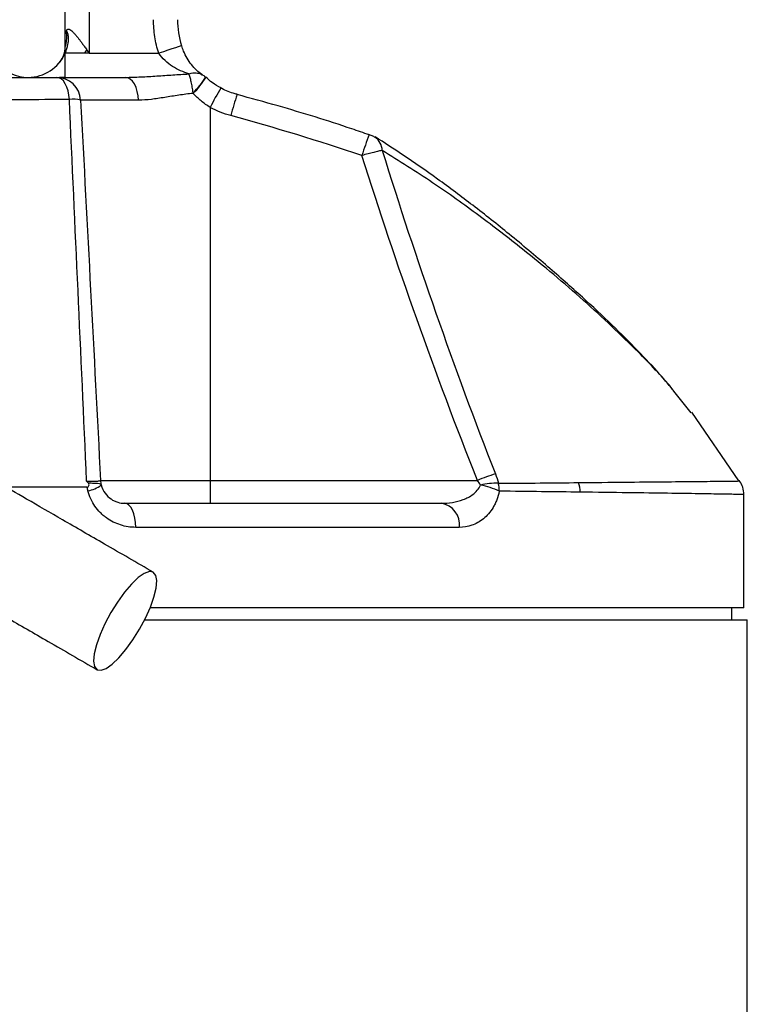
# Model space of a CAD drawing. Header units: millimetres. Extents: x 1033 to 1844, y 1032 to 2088.
# Tile 5 of 7: x 1489 to 1580, y 1560 to 1682. Entities that reach past the tile are written whole.
import ezdxf

# ---------------------------------------------------------------- set-up
doc = ezdxf.new("R2010")
doc.units = ezdxf.units.MM

msp = doc.modelspace()

# ---------------------------------------------------------------- linework, layer by layer
at = {"color": 7, "linetype": 'Continuous', "lineweight": 25}
for p, q in [((1494.59, 1678.79), (1494.59, 1684.39)), ((1497.59, 1684.39), (1497.59, 1678.01)), ((1494.59, 1675.01), (1494.59, 1678.01)), ((1496.97, 1678.01), (1494.59, 1678.01)), ((1497.59, 1678.01), (1496.97, 1678.01)), ((1497.59, 1678.01), (1506.25, 1678.01)), ((1493.53, 1675.01), (1502.08, 1675.01)), ((1503.73, 1672.17), (1496.52, 1672.17)), ((1512.65, 1671.26), (1512.65, 1624.86)), ((1533.2, 1667.53), (1533.14, 1667.56)), ((1572.51, 1633.28), (1570.38, 1635.96)), ((1578.47, 1624.79), (1572.59, 1633.34)), ((1499, 1624.86), (1512.65, 1624.86)), ((1512.65, 1624.86), (1512.65, 1622.01)), ((1512.65, 1624.86), (1545.92, 1624.86)), ((1579.09, 1609.01), (1579.09, 1623.07)), ((1502, 1622.01), (1541.42, 1622.01)), ((1543.66, 1619.01), (1503.38, 1619.01)), ((1579.09, 1609.01), (1505.18, 1609.01)), ((1577.59, 1607.51), (1577.59, 1609.01)), ((1504.5, 1607.51), (1579.51, 1607.51)), ((1579.51, 1465.51), (1579.51, 1607.51))]:
    msp.add_line(p, q, dxfattribs=at)
at = {"color": 7, "linetype": 'Continuous', "lineweight": 25, "flags": 128}
for points in [[(1509.09, 1678.94), (1509.07, 1678.93), (1508.93, 1678.88), (1508.68, 1678.8), (1508.33, 1678.69), (1507.89, 1678.55), (1507.38, 1678.38), (1506.83, 1678.2), (1506.25, 1678.01)], [(1495.12, 1672.26), (1495.07, 1672.81), (1494.97, 1673.33), (1494.81, 1673.81), (1494.61, 1674.22), (1494.37, 1674.56), (1494.11, 1674.81), (1493.82, 1674.96), (1493.53, 1675.01)], [(1503.73, 1672.17), (1503.69, 1672.73), (1503.58, 1673.27), (1503.43, 1673.76), (1503.22, 1674.19), (1502.97, 1674.54), (1502.69, 1674.8), (1502.39, 1674.96), (1502.08, 1675.01)], [(1503.38, 1619.01), (1503.35, 1619.6), (1503.28, 1620.16), (1503.15, 1620.68), (1502.98, 1621.14), (1502.77, 1621.51), (1502.53, 1621.79), (1502.27, 1621.96), (1502, 1622.01)], [(1505.57, 1613.43), (1505.08, 1613.5), (1504.45, 1613.27), (1503.69, 1612.75), (1502.85, 1611.95), (1501.97, 1610.93), (1501.1, 1609.72), (1500.28, 1608.4), (1499.54, 1607.02), (1498.94, 1605.67), (1498.49, 1604.39), (1498.22, 1603.27), (1498.14, 1602.35), (1498.26, 1601.68), (1498.57, 1601.3), (1499.06, 1601.22), (1499.69, 1601.45), (1500.45, 1601.98), (1501.29, 1602.78), (1502.16, 1603.8), (1503.04, 1605.01), (1503.86, 1606.33), (1504.59, 1607.7), (1505.2, 1609.06), (1505.65, 1610.34), (1505.92, 1611.46), (1506, 1612.38), (1505.88, 1613.04), (1505.57, 1613.43)]]:
    msp.add_lwpolyline(points, dxfattribs=at)
at = {"color": 7, "linetype": 'Continuous', "lineweight": 25}
for centre, radius, start, end in [((1491.59, 1678.79), 3, 322.306, 0), ((1490.01, 1680.01), 5, 270, 336.4218), ((1490.01, 1680.01), 5, 218.6822, 270), ((1493.53, 1672.01), 3, 3, 90), ((1495.56, 1668.27), 4.02, 76.145, 96.219), ((1502, 1625.01), 3, 183, 194.0224), ((1560.71, 1588.08), 39.64, 108.4729, 111.9143), ((1496.88, 1627.06), 3.54, 278.9401, 308.5048), ((1548.23, 1616.35), 8.15, 87.9523, 103.7304), ((1544.77, 1615.45), 8.94, 64.321, 80.178), ((1544.89, 1623.53), 3.75, 359.6916, 14.8228), ((1555.27, 1623.41), 3.43, 359.7029, 19.9859), ((1540.98, 1619.34), 2.71, 352.9832, 80.5982)]:
    msp.add_arc(centre, radius, start, end, dxfattribs=at)
at = {"color": 1, "linetype": 'Continuous', "lineweight": 25}
for centre, radius, start, end in [((1502.61, 1681.06), 11.24, 314.7635, 327.4976), ((1504.52, 1679.32), 8.71, 313.5973, 330.3506), ((1534.6, 1660.61), 24.4, 147.6133, 154.1137), ((1556.23, 1659.85), 42.3, 162.0437, 165.7745), ((1564.97, 1654.82), 35.04, 158.1154, 162.6244), ((1532.06, 1665.89), 2, 0.9569, 55.3412)]:
    msp.add_arc(centre, radius, start, end, dxfattribs=at)
at = {"color": 7, "linetype": 'Continuous', "lineweight": 25}
for points, knots in [([(1506.25, 1678.01), (1506.03, 1678.69), (1505.86, 1679.38), (1505.65, 1680.77), (1505.59, 1681.47), (1505.59, 1682.19)], [0, 0, 0, 0, 0.5, 0.5, 1, 1, 1, 1]), ([(1494.59, 1678.79), (1494.59, 1678.79), (1494.6, 1678.81), (1494.62, 1678.87), (1494.64, 1678.92), (1494.67, 1679.04), (1494.69, 1679.12), (1494.73, 1679.29), (1494.75, 1679.39), (1494.79, 1679.69), (1494.8, 1679.92), (1494.79, 1680.36), (1494.76, 1680.58), (1494.73, 1680.76)], [0, 0, 0, 0, 0.125, 0.125, 0.25, 0.25, 0.375, 0.375, 0.5, 0.5, 0.75, 0.75, 1, 1, 1, 1]), ([(1494.73, 1680.76), (1494.74, 1680.78), (1494.75, 1680.83), (1494.79, 1680.89), (1494.82, 1680.94), (1494.86, 1680.97), (1494.9, 1681), (1494.95, 1681.01), (1495.01, 1681.01), (1495.06, 1681), (1495.12, 1680.98), (1495.19, 1680.95), (1495.26, 1680.9), (1495.34, 1680.85), (1495.42, 1680.78), (1495.51, 1680.7), (1495.6, 1680.61), (1495.7, 1680.51), (1495.8, 1680.4), (1495.91, 1680.28), (1496.02, 1680.14), (1496.14, 1679.99), (1496.29, 1679.8), (1496.48, 1679.56), (1496.72, 1679.24), (1496.99, 1678.86), (1497.18, 1678.6), (1497.28, 1678.45)], [0, 0, 0, 0, 0.024723, 0.048484, 0.071515, 0.094074, 0.116431, 0.138867, 0.161659, 0.18507, 0.209344, 0.2347, 0.261331, 0.289402, 0.319056, 0.350413, 0.383574, 0.418627, 0.455643, 0.494686, 0.535807, 0.579052, 0.624459, 0.699568, 0.78716, 0.887292, 1, 1, 1, 1]), ([(1494.73, 1680.76), (1494.74, 1680.75), (1494.76, 1680.74), (1494.79, 1680.7), (1494.82, 1680.66), (1494.84, 1680.6), (1494.87, 1680.53), (1494.9, 1680.45), (1494.92, 1680.37), (1494.94, 1680.27), (1494.96, 1680.16), (1494.98, 1680.05), (1494.99, 1679.93), (1494.99, 1679.8), (1494.99, 1679.67), (1494.98, 1679.54), (1494.97, 1679.44), (1494.97, 1679.4)], [0, 0, 0, 0, 0.051842, 0.104667, 0.159023, 0.215404, 0.274192, 0.335568, 0.399617, 0.466347, 0.535703, 0.607576, 0.681832, 0.758326, 0.836923, 0.917511, 1, 1, 1, 1]), ([(1494.59, 1678.01), (1494.61, 1678.07), (1494.67, 1678.2), (1494.74, 1678.39), (1494.81, 1678.61), (1494.87, 1678.85), (1494.93, 1679.12), (1494.96, 1679.3), (1494.97, 1679.4)], [0, 0, 0, 0, 0.135837, 0.283973, 0.444437, 0.617251, 0.802434, 1, 1, 1, 1]), ([(1511.69, 1675.33), (1511.66, 1675.35), (1511.43, 1675.48), (1510.96, 1675.87), (1510.33, 1676.54), (1509.78, 1677.36), (1509.36, 1678.17), (1509.18, 1678.72), (1509.11, 1678.94)], [0, 0, 0, 0, 0.037429, 0.274597, 0.496335, 0.697168, 0.876865, 1, 1, 1, 1]), ([(1509.99, 1675.43), (1509.65, 1675.54), (1509.31, 1675.68), (1508.63, 1675.99), (1508.29, 1676.17), (1507.64, 1676.58), (1507.32, 1676.82), (1506.74, 1677.36), (1506.47, 1677.67), (1506.25, 1678.01)], [0, 0, 0, 0, 0.25, 0.25, 0.5, 0.5, 0.75, 0.75, 1, 1, 1, 1]), ([(1383.65, 1675.01), (1385.71, 1675.01), (1387.81, 1675.01), (1391.03, 1675.01), (1392.11, 1675.01), (1394.29, 1675.01), (1395.4, 1675.01), (1400.93, 1675.01), (1405.45, 1675.01), (1414.68, 1675.01), (1419.39, 1675.01), (1425.39, 1675.01), (1426.6, 1675.01), (1429.02, 1675.01), (1430.22, 1675.01), (1433.85, 1675.01), (1436.26, 1675.01), (1443.47, 1675.01), (1448.27, 1675.01), (1455.42, 1675.01), (1457.8, 1675.01), (1461.37, 1675.01), (1462.56, 1675.01), (1464.91, 1675.01), (1466.08, 1675.01), (1471.88, 1675.01), (1476.39, 1675.01), (1485.16, 1675.01), (1489.41, 1675.01), (1493.53, 1675.01)], [0, 0, 0, 0, 0.0625, 0.0625, 0.09375, 0.09375, 0.125, 0.125, 0.25, 0.25, 0.375, 0.375, 0.40625, 0.40625, 0.4375, 0.4375, 0.5, 0.5, 0.625, 0.625, 0.6875, 0.6875, 0.71875, 0.71875, 0.75, 0.75, 0.875, 0.875, 1, 1, 1, 1]), ([(1494.59, 1675.01), (1494.52, 1675.01), (1494.28, 1675.01), (1494.04, 1675.01), (1493.88, 1675.01)], [0, 0, 0, 0, 0.296311, 1, 1, 1, 1]), ([(1502.08, 1675.01), (1502.72, 1675.01), (1503.37, 1675.04), (1504.67, 1675.1), (1505.33, 1675.14), (1506.65, 1675.23), (1507.32, 1675.28), (1508.65, 1675.36), (1509.32, 1675.4), (1509.99, 1675.43)], [0, 0, 0, 0, 0.25, 0.25, 0.5, 0.5, 0.75, 0.75, 1, 1, 1, 1]), ([(1510.52, 1673.08), (1510.49, 1673.32), (1510.46, 1673.56), (1510.38, 1674.01), (1510.34, 1674.23), (1510.25, 1674.64), (1510.2, 1674.83), (1510.13, 1675.08), (1510.1, 1675.16), (1510.05, 1675.3), (1510.02, 1675.37), (1509.99, 1675.43)], [0, 0, 0, 0, 0.25, 0.25, 0.5, 0.5, 0.75, 0.75, 0.875, 0.875, 1, 1, 1, 1]), ([(1512.07, 1675.01), (1512.02, 1675.07), (1511.9, 1675.19), (1511.75, 1675.27), (1511.68, 1675.31)], [0, 0, 0, 0, 0.50192, 1, 1, 1, 1]), ([(1514.01, 1673.69), (1513.63, 1673.9), (1512.94, 1674.27), (1512.37, 1674.8), (1512.11, 1675.04)], [0, 0, 0, 0, 0.547236, 1, 1, 1, 1]), ([(1510.53, 1673.01), (1509.92, 1672.96), (1509.33, 1672.88), (1508.15, 1672.7), (1507.56, 1672.6), (1506.42, 1672.42), (1505.87, 1672.34), (1504.78, 1672.21), (1504.25, 1672.17), (1503.73, 1672.17)], [0, 0, 0, 0, 0.25, 0.25, 0.5, 0.5, 0.75, 0.75, 1, 1, 1, 1]), ([(1512.65, 1671.26), (1512.26, 1671.5), (1511.88, 1671.78), (1511.18, 1672.36), (1510.84, 1672.68), (1510.53, 1673.01)], [0, 0, 0, 0, 0.5, 0.5, 1, 1, 1, 1]), ([(1515.99, 1672.9), (1515.91, 1672.92), (1515.25, 1673.09), (1514.57, 1673.33), (1514.04, 1673.66), (1514, 1673.68)], [0, 0, 0, 0, 0.121833, 0.947017, 1, 1, 1, 1]), ([(1532.45, 1667.85), (1531.73, 1668.1), (1527.98, 1669.41), (1522.49, 1671.09), (1517.69, 1672.4), (1515.99, 1672.87)], [0, 0, 0, 0, 0.13296, 0.69171, 1, 1, 1, 1]), ([(1495.12, 1672.26), (1491.1, 1672.23), (1486.96, 1672.19), (1478.43, 1672.13), (1474.04, 1672.11), (1469.54, 1672.08)], [0, 0, 0, 0, 0.5, 0.5, 1, 1, 1, 1]), ([(1533.49, 1667.3), (1533.45, 1667.34), (1533.3, 1667.47), (1533, 1667.65), (1532.66, 1667.81), (1532.45, 1667.88), (1532.38, 1667.9)], [0, 0, 0, 0, 0.1266, 0.471449, 0.835732, 1, 1, 1, 1]), ([(1570.21, 1636.22), (1569.68, 1636.84), (1568.34, 1638.42), (1565.82, 1641.08), (1562.62, 1644.28), (1558.87, 1647.78), (1554.6, 1651.54), (1550.08, 1655.36), (1545.5, 1659), (1541.08, 1662.29), (1537.02, 1665.14), (1534.33, 1666.87), (1533.17, 1667.62)], [0, 0, 0, 0, 0.059955, 0.152663, 0.251903, 0.359727, 0.479373, 0.607268, 0.721823, 0.827379, 0.925974, 1, 1, 1, 1]), ([(1534.06, 1665.92), (1533.93, 1665.9), (1533.78, 1665.87), (1533.42, 1665.78), (1533.22, 1665.74), (1532.78, 1665.62), (1532.54, 1665.56), (1532.05, 1665.43), (1531.79, 1665.36), (1531.53, 1665.28)], [0, 0, 0, 0, 0.25, 0.25, 0.5, 0.5, 0.75, 0.75, 1, 1, 1, 1]), ([(1534.06, 1665.92), (1536.17, 1659.13), (1538.4, 1652.38), (1543.09, 1638.97), (1545.56, 1632.3), (1548.15, 1625.68)], [0, 0, 0, 0, 0.5, 0.5, 1, 1, 1, 1]), ([(1505.57, 1613.43), (1503.53, 1614.6), (1499.67, 1616.83), (1494.42, 1619.86), (1489.93, 1622.45), (1485.77, 1624.86), (1482.02, 1627.02), (1478.71, 1628.94), (1475.05, 1631.05), (1470.94, 1633.42), (1466.44, 1636.01), (1462.86, 1638.08), (1459.88, 1639.8), (1457.29, 1641.3), (1454.6, 1642.85), (1451.9, 1644.41), (1449.31, 1645.91), (1446.95, 1647.27), (1444.93, 1648.44), (1443.37, 1649.33), (1442.32, 1649.95), (1442.16, 1650.03), (1442.09, 1650.08)], [0, 0, 0, 0, 0.044178, 0.083624, 0.118874, 0.150283, 0.186534, 0.216579, 0.24195, 0.292995, 0.345638, 0.400071, 0.434996, 0.476247, 0.524162, 0.57867, 0.639491, 0.706037, 0.777293, 0.851691, 0.926962, 1, 1, 1, 1]), ([(1435.09, 1637.95), (1435.16, 1637.91), (1435.32, 1637.82), (1436.37, 1637.21), (1437.93, 1636.31), (1439.95, 1635.14), (1442.31, 1633.78), (1444.9, 1632.29), (1447.6, 1630.73), (1450.29, 1629.17), (1452.88, 1627.68), (1455.86, 1625.96), (1459.44, 1623.89), (1463.94, 1621.29), (1467.84, 1619.04), (1470.94, 1617.26), (1473.2, 1615.95), (1475.89, 1614.39), (1479.11, 1612.53), (1482.93, 1610.33), (1487.42, 1607.74), (1492.67, 1604.71), (1496.53, 1602.48), (1498.57, 1601.3)], [0, 0, 0, 0, 0.073037, 0.148308, 0.222705, 0.293961, 0.360506, 0.421327, 0.475835, 0.52375, 0.565, 0.599924, 0.654357, 0.707, 0.758045, 0.776863, 0.797671, 0.821939, 0.849718, 0.881126, 0.916377, 0.955822, 1, 1, 1, 1]), ([(1497.27, 1624.75), (1497.53, 1624.75), (1497.77, 1624.75), (1498.2, 1624.75), (1498.39, 1624.76), (1498.61, 1624.77), (1498.68, 1624.78), (1498.8, 1624.79), (1498.85, 1624.8), (1498.96, 1624.82), (1499, 1624.84), (1499, 1624.86)], [0, 0, 0, 0, 0.25, 0.25, 0.5, 0.5, 0.625, 0.625, 0.75, 0.75, 1, 1, 1, 1]), ([(1578.46, 1624.78), (1578.47, 1624.78), (1578.59, 1624.78), (1578.5, 1624.79), (1578.43, 1624.79)], [0, 0, 0, 0, 0.06109, 1, 1, 1, 1]), ([(1579.08, 1623.09), (1579.05, 1623.39), (1579, 1623.97), (1578.73, 1624.56), (1578.53, 1624.8), (1578.49, 1624.84)], [0, 0, 0, 0, 0.4919477, 0.9198195, 1, 1, 1, 1]), ([(1497.3, 1624.01), (1495.67, 1624.01), (1492.37, 1624.01), (1488.95, 1624.01), (1487.23, 1624.01)], [0, 0, 0, 0, 0.4973155, 1, 1, 1, 1]), ([(1497.32, 1624.01), (1497.37, 1624.01), (1497.43, 1624.03), (1497.51, 1624.11), (1497.54, 1624.16), (1497.57, 1624.27), (1497.57, 1624.33), (1497.55, 1624.44), (1497.52, 1624.5), (1497.48, 1624.54)], [0, 0, 0, 0, 0.25, 0.25, 0.5, 0.5, 0.75, 0.75, 1, 1, 1, 1]), ([(1497.43, 1623.56), (1497.4, 1623.69), (1497.37, 1623.83), (1497.33, 1623.96), (1497.33, 1623.97), (1497.33, 1623.97), (1497.33, 1623.97), (1497.33, 1623.99), (1497.32, 1624), (1497.32, 1624.01)], [0, 0, 0, 0, 0.0004184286, 0.0004184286, 0.0004184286, 0.0004280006, 0.0004280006, 0.0004280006, 0.0004704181, 0.0004704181, 0.0004704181, 0.0004704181]), ([(1503.38, 1619.01), (1502.74, 1619.01), (1502.11, 1619.11), (1501.18, 1619.41), (1500.87, 1619.53), (1500.29, 1619.82), (1500.01, 1619.99), (1499.6, 1620.29), (1499.47, 1620.39), (1499.21, 1620.61), (1499.09, 1620.73), (1498.73, 1621.09), (1498.51, 1621.36), (1498.11, 1621.92), (1497.94, 1622.23), (1497.64, 1622.87), (1497.52, 1623.21), (1497.43, 1623.56)], [0, 0, 0, 0, 0.25, 0.25, 0.375, 0.375, 0.5, 0.5, 0.5625, 0.5625, 0.625, 0.625, 0.75, 0.75, 0.875, 0.875, 1, 1, 1, 1]), ([(1497.48, 1624.54), (1497.72, 1624.54), (1497.94, 1624.53), (1498.33, 1624.52), (1498.49, 1624.51), (1498.77, 1624.49), (1498.88, 1624.47), (1499.03, 1624.4), (1499.07, 1624.36), (1499.09, 1624.29)], [0, 0, 0, 0, 0.25, 0.25, 0.5, 0.5, 0.75, 0.75, 1, 1, 1, 1]), ([(1499.09, 1624.29), (1499.19, 1623.89), (1499.36, 1623.54), (1499.78, 1622.96), (1500.04, 1622.72), (1500.44, 1622.45), (1500.57, 1622.37), (1500.85, 1622.24), (1500.99, 1622.18), (1501.42, 1622.05), (1501.71, 1622.01), (1502, 1622.01)], [0, 0, 0, 0, 0.25, 0.25, 0.5, 0.5, 0.625, 0.625, 0.75, 0.75, 1, 1, 1, 1]), ([(1541.42, 1622.01), (1541.88, 1622.01), (1542.34, 1622.05), (1543.25, 1622.19), (1543.7, 1622.3), (1544.35, 1622.54), (1544.56, 1622.64), (1544.98, 1622.85), (1545.18, 1622.98), (1545.56, 1623.27), (1545.74, 1623.43), (1546.06, 1623.81), (1546.19, 1624.02), (1546.29, 1624.26)], [0, 0, 0, 0, 0.25, 0.25, 0.5, 0.5, 0.625, 0.625, 0.75, 0.75, 0.875, 0.875, 1, 1, 1, 1]), ([(1548.64, 1623.51), (1548.56, 1623.13), (1548.46, 1622.77), (1548.26, 1622.27), (1548.19, 1622.1), (1548.03, 1621.79), (1547.95, 1621.64), (1547.69, 1621.2), (1547.51, 1620.94), (1547.1, 1620.47), (1546.88, 1620.26), (1546.43, 1619.9), (1546.2, 1619.74), (1545.72, 1619.47), (1545.47, 1619.36), (1544.71, 1619.1), (1544.19, 1619.01), (1543.66, 1619.01)], [0, 0, 0, 0, 0.125, 0.125, 0.1875, 0.1875, 0.25, 0.25, 0.375, 0.375, 0.5, 0.5, 0.625, 0.625, 0.75, 0.75, 1, 1, 1, 1])]:
    msp.add_open_spline(points, degree=3, knots=knots, dxfattribs=at)
for points in [[(1508.59, 1682.19), (1508.59, 1681.08), (1508.76, 1679.99), (1509.09, 1678.94)], [(1497.28, 1678.45), (1497.17, 1678.31), (1497.07, 1678.16), (1496.97, 1678.01)], [(1497.28, 1678.45), (1497.38, 1678.31), (1497.49, 1678.16), (1497.59, 1678.01)], [(1510.53, 1673.01), (1510.52, 1673.04), (1510.52, 1673.06), (1510.52, 1673.08)], [(1497.27, 1624.75), (1496.56, 1640.59), (1495.84, 1656.42), (1495.12, 1672.26)], [(1496.52, 1672.17), (1497.35, 1656.4), (1498.18, 1640.63), (1499, 1624.86)], [(1515.23, 1670.25), (1514.33, 1670.49), (1513.47, 1670.83), (1512.65, 1671.26)], [(1531.53, 1665.28), (1526.15, 1667.1), (1520.71, 1668.75), (1515.23, 1670.25)], [(1545.92, 1624.86), (1540.63, 1638.16), (1535.85, 1651.64), (1531.53, 1665.28)], [(1546.29, 1624.26), (1546.19, 1624.47), (1546.06, 1624.67), (1545.92, 1624.86)], [(1548.15, 1625.68), (1548.31, 1625.28), (1548.43, 1624.89), (1548.52, 1624.49)], [(1497.48, 1624.54), (1497.41, 1624.61), (1497.34, 1624.68), (1497.27, 1624.75)], [(1548.52, 1624.49), (1552.15, 1624.52), (1555.48, 1624.55), (1558.5, 1624.58)], [(1558.7, 1623.39), (1555.65, 1623.43), (1552.3, 1623.47), (1548.64, 1623.51)]]:
    msp.add_open_spline(points, degree=3, dxfattribs=at)
at = {"color": 1, "linetype": 'Continuous', "lineweight": 25}
for points, knots in [([(1509.99, 1675.43), (1510, 1675.43), (1510.1, 1675.47), (1510.48, 1675.58), (1510.94, 1675.59), (1511.4, 1675.49), (1511.57, 1675.35), (1511.66, 1675.27)], [0, 0, 0, 0, 0.004843, 0.164908, 0.608222, 0.777471, 1, 1, 1, 1]), ([(1570.38, 1635.96), (1570.26, 1636.11), (1569.03, 1637.67), (1565.34, 1641.48), (1559.27, 1647.26), (1552.44, 1652.97), (1546.15, 1657.82), (1540.44, 1661.92), (1536.18, 1664.59), (1534.06, 1665.92)], [0, 0, 0, 0, 0.015617, 0.161654, 0.370213, 0.578835, 0.719251, 0.859683, 1, 1, 1, 1]), ([(1558.5, 1624.58), (1560.46, 1624.6), (1564.38, 1624.64), (1569.18, 1624.69), (1573.11, 1624.72), (1575.96, 1624.75), (1577.83, 1624.77), (1578.25, 1624.78), (1578.46, 1624.78)], [0, 0, 0, 0, 0.167138, 0.334277, 0.506477, 0.678678, 0.841373, 1, 1, 1, 1]), ([(1578.98, 1623.07), (1579.01, 1623.07), (1579.13, 1623.08), (1578.3, 1623.11), (1576.48, 1623.14), (1573.59, 1623.19), (1569.7, 1623.25), (1564.83, 1623.31), (1560.75, 1623.37), (1558.7, 1623.39)], [0, 0, 0, 0, 0.052991, 0.209425, 0.36586, 0.522008, 0.678157, 0.839078, 1, 1, 1, 1])]:
    msp.add_open_spline(points, degree=3, knots=knots, dxfattribs=at)

doc.saveas('drawing.dxf')
